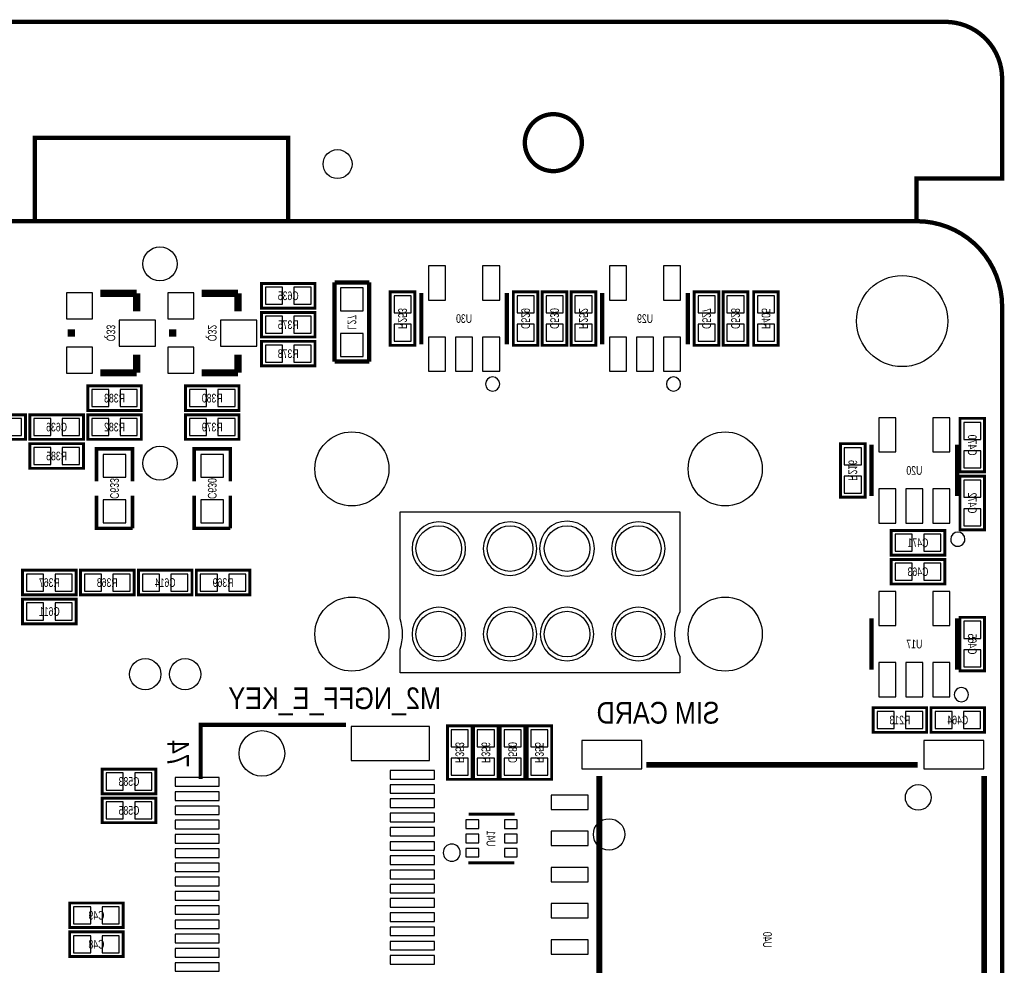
# Model space of a CAD drawing. Extents: x 0 to 125, y -7 to 87.
# Tile 13 of 13: x 91 to 125, y 54 to 87. Entities that reach past the tile are written whole.
import ezdxf
from ezdxf.enums import TextEntityAlignment as Align

# ---------------------------------------------------------------- set-up
doc = ezdxf.new("R2010")
doc.units = 0
for name, color, linetype in [('BG_OUTLINE', 12, 'CONTINUOUS'), ('BG_SILKSCREEN_BOTTOM', 150, 'CONTINUOUS'), ('PG_SILKSCREEN_BOTTOM', 150, 'CONTINUOUS'), ('PIN_BOTTOM', 202, 'CONTINUOUS'), ('RD_SILKSCREEN_BOTTOM', 150, 'CONTINUOUS')]:
    doc.layers.add(name, color=color, linetype=linetype)

msp = doc.modelspace()

# ---------------------------------------------------------------- linework, layer by layer
at = {"layer": 'BG_OUTLINE', "const_width": 0.1524}
for points in [[(2.999994, 80.000094), (2.999994, 81.500091), (0, 81.500091), (0, 85.000084, -0.414214), (1.999996, 87.00008), (123.000008, 87.00008, -0.414214), (125.000004, 85.000084), (125.000004, 81.500091), (122.00001, 81.500091), (122.00001, 80.000094)], [(110.252002, 82.758077, 1), (108.252006, 82.758077, 1), (110.252002, 82.758077)], [(125.000004, 77.0001), (125.000004, 2.999994, -0.414214), (122.00001, 0), (2.999994, 0, -0.414214), (0, 2.999994), (0, 77.0001, -0.414214), (2.999994, 80.000094), (122.00001, 80.000094, -0.414214), (125.000004, 77.0001)]]:
    msp.add_lwpolyline(points, format="xyb", dxfattribs=at)
msp.add_lwpolyline([(91.059, 80.01), (91.059, 82.931), (99.949, 82.931), (99.949, 80.01)], dxfattribs=at)
at = {"layer": 'PG_SILKSCREEN_BOTTOM'}
for points, const_width in [([(99.0092, 76.949275), (100.8888, 76.949275), (100.8888, 77.812875), (99.0092, 77.812875), (99.0092, 76.949275)], 0.1016), ([(102.791692, 77.851), (101.572492, 77.851)], 0.1524), ([(101.572492, 77.851), (101.572492, 75.0697)], 0.1524), ([(102.791692, 75.0697), (102.791692, 77.851)], 0.1524), ([(94.6277, 77.47), (93.3577, 77.47)], 0.254), ([(94.6277, 76.835), (94.6277, 77.47)], 0.254), ([(98.1837, 77.47), (96.9137, 77.47)], 0.254), ([(98.1837, 76.835), (98.1837, 77.47)], 0.254), ([(104.391892, 75.6412), (104.391892, 77.5208), (103.528292, 77.5208), (103.528292, 75.6412), (104.391892, 75.6412)], 0.1016), ([(104.619095, 77.480998), (104.619095, 75.681002)], 0.150012), ([(107.619089, 75.681002), (107.619089, 77.480998)], 0.150012), ([(108.709892, 75.6412), (108.709892, 77.5208), (107.846292, 77.5208), (107.846292, 75.6412), (108.709892, 75.6412)], 0.1016), ([(109.725892, 75.6412), (109.725892, 77.5208), (108.862292, 77.5208), (108.862292, 75.6412), (109.725892, 75.6412)], 0.1016), ([(110.741892, 75.6412), (110.741892, 77.5208), (109.878292, 77.5208), (109.878292, 75.6412), (110.741892, 75.6412)], 0.1016), ([(110.969095, 77.480998), (110.969095, 75.681002)], 0.150012), ([(113.969089, 75.681002), (113.969089, 77.480998)], 0.150012), ([(115.059892, 75.6412), (115.059892, 77.5208), (114.196292, 77.5208), (114.196292, 75.6412), (115.059892, 75.6412)], 0.1016), ([(116.075892, 75.6412), (116.075892, 77.5208), (115.212292, 77.5208), (115.212292, 75.6412), (116.075892, 75.6412)], 0.1016), ([(117.1448, 75.6412), (117.1448, 77.5208), (116.2812, 77.5208), (116.2812, 75.6412), (117.1448, 75.6412)], 0.1016), ([(100.8888, 76.796875), (99.0092, 76.796875), (99.0092, 75.933275), (100.8888, 75.933275), (100.8888, 76.796875)], 0.1016), ([(92.3417, 75.946), (92.3417, 76.2)], 0.254), ([(95.8977, 75.946), (95.8977, 76.2)], 0.254), ([(99.0092, 74.917275), (100.8888, 74.917275), (100.8888, 75.780875), (99.0092, 75.780875), (99.0092, 74.917275)], 0.1016), ([(94.6277, 75.311), (94.6277, 74.676)], 0.254), ([(98.1837, 75.311), (98.1837, 74.676)], 0.254), ([(101.572492, 75.0697), (102.791692, 75.0697)], 0.1524), ([(94.6277, 74.676), (93.3577, 74.676)], 0.254), ([(98.1837, 74.676), (96.9137, 74.676)], 0.254), ([(94.7928, 74.2188), (92.9132, 74.2188), (92.9132, 73.3552), (94.7928, 73.3552), (94.7928, 74.2188)], 0.1016), ([(98.2218, 74.2188), (96.3422, 74.2188), (96.3422, 73.3552), (98.2218, 73.3552), (98.2218, 74.2188)], 0.1016), ([(90.7288, 73.2028), (88.8492, 73.2028), (88.8492, 72.3392), (90.7288, 72.3392), (90.7288, 73.2028)], 0.1016), ([(92.7608, 73.2028), (90.8812, 73.2028), (90.8812, 72.3392), (92.7608, 72.3392), (92.7608, 73.2028)], 0.1016), ([(94.7928, 73.2028), (92.9132, 73.2028), (92.9132, 72.3392), (94.7928, 72.3392), (94.7928, 73.2028)], 0.1016), ([(98.2218, 73.2028), (96.3422, 73.2028), (96.3422, 72.3392), (98.2218, 72.3392), (98.2218, 73.2028)], 0.1016), ([(123.5202, 73.0758), (123.5202, 71.1962), (124.3838, 71.1962), (124.3838, 73.0758), (123.5202, 73.0758)], 0.1016), ([(92.7608, 72.1868), (90.8812, 72.1868), (90.8812, 71.3232), (92.7608, 71.3232), (92.7608, 72.1868)], 0.1016), ([(120.1928, 70.3072), (120.1928, 72.1868), (119.3292, 72.1868), (119.3292, 70.3072), (120.1928, 70.3072)], 0.1016), ([(120.420003, 72.146998), (120.420003, 70.347002)], 0.150012), ([(123.419997, 70.347002), (123.419997, 72.146998)], 0.150012), ([(94.488, 70.866), (94.488, 72.009), (93.218, 72.009), (93.218, 70.866)], 0.127), ([(97.917, 70.866), (97.917, 72.009), (96.647, 72.009), (96.647, 70.866)], 0.127), ([(124.3838, 69.1642), (124.3838, 71.0438), (123.5202, 71.0438), (123.5202, 69.1642), (124.3838, 69.1642)], 0.1016), ([(93.218, 70.358), (93.218, 69.215), (94.488, 69.215)], 0.127), ([(94.488, 69.215), (94.488, 70.358)], 0.127), ([(96.647, 70.358), (96.647, 69.215), (97.917, 69.215)], 0.127), ([(97.917, 69.215), (97.917, 70.358)], 0.127), ([(122.9868, 69.1388), (121.1072, 69.1388), (121.1072, 68.2752), (122.9868, 68.2752), (122.9868, 69.1388)], 0.1016), ([(122.9868, 68.1228), (121.1072, 68.1228), (121.1072, 67.2592), (122.9868, 67.2592), (122.9868, 68.1228)], 0.1016), ([(92.5068, 67.7418), (90.6272, 67.7418), (90.6272, 66.8782), (92.5068, 66.8782), (92.5068, 67.7418)], 0.1016), ([(92.6592, 66.8782), (94.5388, 66.8782), (94.5388, 67.7418), (92.6592, 67.7418), (92.6592, 66.8782)], 0.1016), ([(94.6912, 66.8782), (96.5708, 66.8782), (96.5708, 67.7418), (94.6912, 67.7418), (94.6912, 66.8782)], 0.1016), ([(96.7232, 66.8782), (98.6028, 66.8782), (98.6028, 67.7418), (96.7232, 67.7418), (96.7232, 66.8782)], 0.1016), ([(92.5068, 66.7258), (90.6272, 66.7258), (90.6272, 65.8622), (92.5068, 65.8622), (92.5068, 66.7258)], 0.1016), ([(120.420003, 66.050998), (120.420003, 64.251002)], 0.150012), ([(123.419997, 64.251002), (123.419997, 66.050998)], 0.150012), ([(124.3838, 64.2112), (124.3838, 66.0908), (123.5202, 66.0908), (123.5202, 64.2112), (124.3838, 64.2112)], 0.1016), ([(120.4722, 62.0522), (122.3518, 62.0522), (122.3518, 62.9158), (120.4722, 62.9158), (120.4722, 62.0522)], 0.1016), ([(124.3838, 62.9158), (122.5042, 62.9158), (122.5042, 62.0522), (124.3838, 62.0522), (124.3838, 62.9158)], 0.1016), ([(101.976987, 62.31067), (96.876972, 62.31067), (96.876972, 60.410674)], 0.150012), ([(105.537, 62.2808), (105.537, 60.4012), (106.4006, 60.4012), (106.4006, 62.2808), (105.537, 62.2808)], 0.1016), ([(106.4514, 62.2808), (106.4514, 60.4012), (107.315, 60.4012), (107.315, 62.2808), (106.4514, 62.2808)], 0.1016), ([(108.2548, 60.4012), (108.2548, 62.2808), (107.3912, 62.2808), (107.3912, 60.4012), (108.2548, 60.4012)], 0.1016), ([(108.331, 62.2808), (108.331, 60.4012), (109.1946, 60.4012), (109.1946, 62.2808), (108.331, 62.2808)], 0.1016), ([(112.517682, 60.910064), (122.0327, 60.910064)], 0.2), ([(95.3008, 60.7568), (93.4212, 60.7568), (93.4212, 59.8932), (95.3008, 59.8932), (95.3008, 60.7568)], 0.1016), ([(110.865006, 48.980674), (110.865006, 60.520656)], 0.2), ([(124.365004, 60.514179), (124.365004, 54.765067)], 0.2), ([(95.3008, 59.7408), (93.4212, 59.7408), (93.4212, 58.8772), (95.3008, 58.8772), (95.3008, 59.7408)], 0.1016), ([(107.898006, 59.178165), (106.275581, 59.178165)], 0.1), ([(107.887084, 57.469761), (106.264685, 57.469761)], 0.1), ([(92.2782, 55.1942), (94.1578, 55.1942), (94.1578, 56.0578), (92.2782, 56.0578), (92.2782, 55.1942)], 0.1016), ([(92.2782, 54.1782), (94.1578, 54.1782), (94.1578, 55.0418), (92.2782, 55.0418), (92.2782, 54.1782)], 0.1016), ([(124.365004, 54.765067), (124.365004, 49.015955)], 0.2)]:
    msp.add_lwpolyline(points, dxfattribs=dict(at, const_width=const_width))
for points in [[(107.369077, 74.281005, 1), (106.869107, 74.280995, 1)], [(113.719077, 74.281005, 1), (113.219107, 74.280995, 1)], [(103.878278, 64.145135), (103.878278, 64.967815, 0.153462), (103.878278, 66.034133), (103.878278, 69.799429), (113.685777, 69.799429), (113.685777, 66.284323, 0.232151), (113.685777, 64.717727), (113.685777, 64.145135)], [(110.697162, 68.501006, 1), (108.766813, 68.501006, 1)], [(106.171644, 68.501006, 1), (104.292095, 68.501006, 1)], [(108.671766, 68.501006, 1), (106.792217, 68.501006, 1)], [(113.171884, 68.501006, 1), (111.292335, 68.501006, 1)], [(123.693987, 68.834, 1), (123.194017, 68.833991, 1)], [(106.171644, 65.501012, 1), (104.292095, 65.501012, 1)], [(108.671766, 65.501012, 1), (106.792217, 65.501012, 1)], [(110.671762, 65.501012, 1), (108.792213, 65.501012, 1)], [(113.171884, 65.501012, 1), (111.292335, 65.501012, 1)], [(123.820987, 63.373, 1), (123.321017, 63.372991, 1)], [(105.985996, 57.825056, 1), (105.385991, 57.825054, 1)]]:
    msp.add_lwpolyline(points, format="xyb", close=True, dxfattribs=at)
at = {"layer": 'PIN_BOTTOM'}
for points in [[(105.468776, 77.231545), (105.468776, 78.43045), (104.869386, 78.43045), (104.869386, 77.231545)], [(107.368797, 77.231545), (107.368797, 78.43045), (106.769408, 78.43045), (106.769408, 77.231545)], [(111.818776, 77.231545), (111.818776, 78.43045), (111.219386, 78.43045), (111.219386, 77.231545)], [(113.718797, 77.231545), (113.718797, 78.43045), (113.119408, 78.43045), (113.119408, 77.231545)], [(92.1639, 76.5683), (93.0783, 76.5683), (93.0783, 77.4827), (92.1639, 77.4827)], [(95.7199, 76.5683), (96.6343, 76.5683), (96.6343, 77.4827), (95.7199, 77.4827)], [(99.149433, 77.680769), (99.149433, 77.08138), (99.748823, 77.08138), (99.748823, 77.680769)], [(100.149177, 77.680769), (100.149177, 77.08138), (100.748567, 77.08138), (100.748567, 77.680769)], [(101.782042, 76.85405), (102.582142, 76.85405), (102.582142, 77.65415), (101.782042, 77.65415)], [(103.660397, 76.781177), (104.259786, 76.781177), (104.259786, 77.380567), (103.660397, 77.380567)], [(107.978397, 76.781177), (108.577786, 76.781177), (108.577786, 77.380567), (107.978397, 77.380567)], [(108.994397, 76.781177), (109.593786, 76.781177), (109.593786, 77.380567), (108.994397, 77.380567)], [(110.010397, 76.781177), (110.609786, 76.781177), (110.609786, 77.380567), (110.010397, 77.380567)], [(114.328397, 76.781177), (114.927786, 76.781177), (114.927786, 77.380567), (114.328397, 77.380567)], [(115.344397, 76.781177), (115.943786, 76.781177), (115.943786, 77.380567), (115.344397, 77.380567)], [(116.413305, 76.781177), (117.012695, 76.781177), (117.012695, 77.380567), (116.413305, 77.380567)], [(94.0181, 75.6158), (95.2881, 75.6158), (95.2881, 76.5302), (94.0181, 76.5302)], [(97.5741, 75.6158), (98.8441, 75.6158), (98.8441, 76.5302), (97.5741, 76.5302)], [(99.748823, 76.06538), (99.748823, 76.664769), (99.149433, 76.664769), (99.149433, 76.06538)], [(100.748567, 76.06538), (100.748567, 76.664769), (100.149177, 76.664769), (100.149177, 76.06538)], [(103.660397, 75.781433), (104.259786, 75.781433), (104.259786, 76.380823), (103.660397, 76.380823)], [(107.978397, 75.781433), (108.577786, 75.781433), (108.577786, 76.380823), (107.978397, 76.380823)], [(108.994397, 75.781433), (109.593786, 75.781433), (109.593786, 76.380823), (108.994397, 76.380823)], [(110.010397, 75.781433), (110.609786, 75.781433), (110.609786, 76.380823), (110.010397, 76.380823)], [(114.328397, 75.781433), (114.927786, 75.781433), (114.927786, 76.380823), (114.328397, 76.380823)], [(115.344397, 75.781433), (115.943786, 75.781433), (115.943786, 76.380823), (115.344397, 76.380823)], [(116.413305, 75.781433), (117.012695, 75.781433), (117.012695, 76.380823), (116.413305, 76.380823)], [(101.782042, 75.25385), (102.582142, 75.25385), (102.582142, 76.05395), (101.782042, 76.05395)], [(105.468776, 74.731524), (105.468776, 75.93043), (104.869386, 75.93043), (104.869386, 74.731524)], [(106.418786, 74.731524), (106.418786, 75.93043), (105.819397, 75.93043), (105.819397, 74.731524)], [(107.368797, 74.731524), (107.368797, 75.93043), (106.769408, 75.93043), (106.769408, 74.731524)], [(111.818776, 74.731524), (111.818776, 75.93043), (111.219386, 75.93043), (111.219386, 74.731524)], [(112.768786, 74.731524), (112.768786, 75.93043), (112.169397, 75.93043), (112.169397, 74.731524)], [(113.718797, 74.731524), (113.718797, 75.93043), (113.119408, 75.93043), (113.119408, 74.731524)], [(92.1639, 74.6633), (93.0783, 74.6633), (93.0783, 75.5777), (92.1639, 75.5777)], [(95.7199, 74.6633), (96.6343, 74.6633), (96.6343, 75.5777), (95.7199, 75.5777)], [(99.149433, 75.648769), (99.149433, 75.04938), (99.748823, 75.04938), (99.748823, 75.648769)], [(100.149177, 75.648769), (100.149177, 75.04938), (100.748567, 75.04938), (100.748567, 75.648769)], [(93.652823, 73.487305), (93.652823, 74.086695), (93.053433, 74.086695), (93.053433, 73.487305)], [(94.652567, 73.487305), (94.652567, 74.086695), (94.053177, 74.086695), (94.053177, 73.487305)], [(97.081823, 73.487305), (97.081823, 74.086695), (96.482433, 74.086695), (96.482433, 73.487305)], [(98.081567, 73.487305), (98.081567, 74.086695), (97.482177, 74.086695), (97.482177, 73.487305)], [(90.588567, 72.471305), (90.588567, 73.070695), (89.989177, 73.070695), (89.989177, 72.471305)], [(91.620823, 72.471305), (91.620823, 73.070695), (91.021433, 73.070695), (91.021433, 72.471305)], [(92.620567, 72.471305), (92.620567, 73.070695), (92.021177, 73.070695), (92.021177, 72.471305)], [(93.652823, 72.471305), (93.652823, 73.070695), (93.053433, 73.070695), (93.053433, 72.471305)], [(94.652567, 72.471305), (94.652567, 73.070695), (94.053177, 73.070695), (94.053177, 72.471305)], [(97.081823, 72.471305), (97.081823, 73.070695), (96.482433, 73.070695), (96.482433, 72.471305)], [(98.081567, 72.471305), (98.081567, 73.070695), (97.482177, 73.070695), (97.482177, 72.471305)], [(121.269684, 71.897545), (121.269684, 73.09645), (120.670295, 73.09645), (120.670295, 71.897545)], [(123.169705, 71.897545), (123.169705, 73.09645), (122.570316, 73.09645), (122.570316, 71.897545)], [(124.251695, 72.935567), (123.652305, 72.935567), (123.652305, 72.336177), (124.251695, 72.336177)], [(91.620823, 71.455305), (91.620823, 72.054695), (91.021433, 72.054695), (91.021433, 71.455305)], [(92.620567, 71.455305), (92.620567, 72.054695), (92.021177, 72.054695), (92.021177, 71.455305)], [(119.461305, 71.447177), (120.060695, 71.447177), (120.060695, 72.046567), (119.461305, 72.046567)], [(124.251695, 71.935823), (123.652305, 71.935823), (123.652305, 71.336433), (124.251695, 71.336433)], [(93.45295, 71.01205), (94.25305, 71.01205), (94.25305, 71.81215), (93.45295, 71.81215)], [(96.88195, 71.01205), (97.68205, 71.01205), (97.68205, 71.81215), (96.88195, 71.81215)], [(119.461305, 70.447433), (120.060695, 70.447433), (120.060695, 71.046823), (119.461305, 71.046823)], [(123.652305, 70.304177), (124.251695, 70.304177), (124.251695, 70.903567), (123.652305, 70.903567)], [(121.269684, 69.397524), (121.269684, 70.59643), (120.670295, 70.59643), (120.670295, 69.397524)], [(122.219695, 69.397524), (122.219695, 70.59643), (121.620305, 70.59643), (121.620305, 69.397524)], [(123.169705, 69.397524), (123.169705, 70.59643), (122.570316, 70.59643), (122.570316, 69.397524)], [(93.45295, 69.41185), (94.25305, 69.41185), (94.25305, 70.21195), (93.45295, 70.21195)], [(96.88195, 69.41185), (97.68205, 69.41185), (97.68205, 70.21195), (96.88195, 70.21195)], [(123.652305, 69.304433), (124.251695, 69.304433), (124.251695, 69.903823), (123.652305, 69.903823)], [(121.846823, 68.407305), (121.846823, 69.006695), (121.247433, 69.006695), (121.247433, 68.407305)], [(122.846567, 68.407305), (122.846567, 69.006695), (122.247177, 69.006695), (122.247177, 68.407305)], [(121.846823, 67.391305), (121.846823, 67.990695), (121.247433, 67.990695), (121.247433, 67.391305)], [(122.846567, 67.391305), (122.846567, 67.990695), (122.247177, 67.990695), (122.247177, 67.391305)], [(91.366823, 67.010305), (91.366823, 67.609695), (90.767433, 67.609695), (90.767433, 67.010305)], [(92.366567, 67.010305), (92.366567, 67.609695), (91.767177, 67.609695), (91.767177, 67.010305)], [(92.799433, 67.609695), (92.799433, 67.010305), (93.398823, 67.010305), (93.398823, 67.609695)], [(93.799177, 67.609695), (93.799177, 67.010305), (94.398567, 67.010305), (94.398567, 67.609695)], [(94.831433, 67.609695), (94.831433, 67.010305), (95.430823, 67.010305), (95.430823, 67.609695)], [(95.831177, 67.609695), (95.831177, 67.010305), (96.430567, 67.010305), (96.430567, 67.609695)], [(96.863433, 67.609695), (96.863433, 67.010305), (97.462823, 67.010305), (97.462823, 67.609695)], [(97.863177, 67.609695), (97.863177, 67.010305), (98.462567, 67.010305), (98.462567, 67.609695)], [(121.269684, 65.801545), (121.269684, 67.00045), (120.670295, 67.00045), (120.670295, 65.801545)], [(123.169705, 65.801545), (123.169705, 67.00045), (122.570316, 67.00045), (122.570316, 65.801545)], [(91.366823, 65.994305), (91.366823, 66.593695), (90.767433, 66.593695), (90.767433, 65.994305)], [(92.366567, 65.994305), (92.366567, 66.593695), (91.767177, 66.593695), (91.767177, 65.994305)], [(123.652305, 65.351177), (124.251695, 65.351177), (124.251695, 65.950567), (123.652305, 65.950567)], [(123.652305, 64.351433), (124.251695, 64.351433), (124.251695, 64.950823), (123.652305, 64.950823)], [(121.269684, 63.301524), (121.269684, 64.50043), (120.670295, 64.50043), (120.670295, 63.301524)], [(122.219695, 63.301524), (122.219695, 64.50043), (121.620305, 64.50043), (121.620305, 63.301524)], [(123.169705, 63.301524), (123.169705, 64.50043), (122.570316, 64.50043), (122.570316, 63.301524)], [(120.612433, 62.783695), (120.612433, 62.184305), (121.211823, 62.184305), (121.211823, 62.783695)], [(121.612177, 62.783695), (121.612177, 62.184305), (122.211567, 62.184305), (122.211567, 62.783695)], [(123.243823, 62.184305), (123.243823, 62.783695), (122.644433, 62.783695), (122.644433, 62.184305)], [(124.243567, 62.184305), (124.243567, 62.783695), (123.644177, 62.783695), (123.644177, 62.184305)], [(102.151967, 61.06066), (104.901975, 61.06066), (104.901975, 62.260658), (102.151967, 62.260658)], [(106.268495, 62.140567), (105.669105, 62.140567), (105.669105, 61.541177), (106.268495, 61.541177)], [(107.182895, 62.140567), (106.583505, 62.140567), (106.583505, 61.541177), (107.182895, 61.541177)], [(107.523305, 61.541177), (108.122695, 61.541177), (108.122695, 62.140567), (107.523305, 62.140567)], [(109.062495, 62.140567), (108.463105, 62.140567), (108.463105, 61.541177), (109.062495, 61.541177)], [(112.354982, 61.765078), (110.254987, 61.765078), (110.254987, 60.76508), (112.354982, 60.76508)], [(124.354984, 61.765078), (122.254988, 61.765078), (122.254988, 60.76508), (124.354984, 60.76508)], [(106.268495, 61.140823), (105.669105, 61.140823), (105.669105, 60.541433), (106.268495, 60.541433)], [(107.182895, 61.140823), (106.583505, 61.140823), (106.583505, 60.541433), (107.182895, 60.541433)], [(107.523305, 60.541433), (108.122695, 60.541433), (108.122695, 61.140823), (107.523305, 61.140823)], [(109.062495, 61.140823), (108.463105, 61.140823), (108.463105, 60.541433), (109.062495, 60.541433)], [(94.160823, 60.025305), (94.160823, 60.624695), (93.561433, 60.624695), (93.561433, 60.025305)], [(95.160567, 60.025305), (95.160567, 60.624695), (94.561177, 60.624695), (94.561177, 60.025305)], [(103.526971, 60.410661), (105.076981, 60.410661), (105.076981, 60.710661), (103.526971, 60.710661)], [(95.976973, 60.160675), (97.526983, 60.160675), (97.526983, 60.460674), (95.976973, 60.460674)], [(103.526971, 59.910663), (105.076981, 59.910663), (105.076981, 60.210662), (103.526971, 60.210662)], [(95.976973, 59.660676), (97.526983, 59.660676), (97.526983, 59.960675), (95.976973, 59.960675)], [(110.475001, 59.845054), (109.175004, 59.845054), (109.175004, 59.345055), (110.475001, 59.345055)], [(94.160823, 59.009305), (94.160823, 59.608695), (93.561433, 59.608695), (93.561433, 59.009305)], [(95.160567, 59.009305), (95.160567, 59.608695), (94.561177, 59.608695), (94.561177, 59.009305)], [(95.976973, 59.160677), (97.526983, 59.160677), (97.526983, 59.460676), (95.976973, 59.460676)], [(103.526971, 59.410663), (105.076981, 59.410663), (105.076981, 59.710663), (103.526971, 59.710663)], [(103.526971, 58.910665), (105.076981, 58.910665), (105.076981, 59.210664), (103.526971, 59.210664)], [(95.976973, 58.660678), (97.526983, 58.660678), (97.526983, 58.960677), (95.976973, 58.960677)], [(106.185983, 58.675054), (106.635995, 58.675054), (106.635995, 58.975053), (106.185983, 58.975053)], [(107.535993, 58.675054), (107.986004, 58.675054), (107.986004, 58.975053), (107.535993, 58.975053)], [(95.976973, 58.160679), (97.526983, 58.160679), (97.526983, 58.460678), (95.976973, 58.460678)], [(103.526971, 58.410666), (105.076981, 58.410666), (105.076981, 58.710665), (103.526971, 58.710665)], [(106.185983, 58.175055), (106.635995, 58.175055), (106.635995, 58.475054), (106.185983, 58.475054)], [(107.535993, 58.175055), (107.986004, 58.175055), (107.986004, 58.475054), (107.535993, 58.475054)], [(110.475001, 58.575054), (109.175004, 58.575054), (109.175004, 58.075055), (110.475001, 58.075055)], [(103.526971, 57.910667), (105.076981, 57.910667), (105.076981, 58.210666), (103.526971, 58.210666)], [(95.976973, 57.66068), (97.526983, 57.66068), (97.526983, 57.960679), (95.976973, 57.960679)], [(103.526971, 57.410667), (105.076981, 57.410667), (105.076981, 57.710667), (103.526971, 57.710667)], [(106.185983, 57.675056), (106.635995, 57.675056), (106.635995, 57.975055), (106.185983, 57.975055)], [(107.535993, 57.675056), (107.986004, 57.675056), (107.986004, 57.975055), (107.535993, 57.975055)], [(95.976973, 57.160655), (97.526983, 57.160655), (97.526983, 57.460655), (95.976973, 57.460655)], [(103.526971, 56.910668), (105.076981, 56.910668), (105.076981, 57.210668), (103.526971, 57.210668)], [(110.475001, 57.305054), (109.175004, 57.305054), (109.175004, 56.805055), (110.475001, 56.805055)], [(95.976973, 56.660656), (97.526983, 56.660656), (97.526983, 56.960656), (95.976973, 56.960656)], [(103.526971, 56.410669), (105.076981, 56.410669), (105.076981, 56.710669), (103.526971, 56.710669)], [(95.976973, 56.160657), (97.526983, 56.160657), (97.526983, 56.460657), (95.976973, 56.460657)], [(103.526971, 55.91067), (105.076981, 55.91067), (105.076981, 56.21067), (103.526971, 56.21067)], [(110.475001, 56.035054), (109.175004, 56.035054), (109.175004, 55.535055), (110.475001, 55.535055)], [(92.418433, 55.925695), (92.418433, 55.326305), (93.017823, 55.326305), (93.017823, 55.925695)], [(93.418177, 55.925695), (93.418177, 55.326305), (94.017567, 55.326305), (94.017567, 55.925695)], [(95.976973, 55.660658), (97.526983, 55.660658), (97.526983, 55.960658), (95.976973, 55.960658)], [(103.526971, 55.410671), (105.076981, 55.410671), (105.076981, 55.710671), (103.526971, 55.710671)], [(95.976973, 55.160659), (97.526983, 55.160659), (97.526983, 55.460659), (95.976973, 55.460659)], [(95.976973, 54.66066), (97.526983, 54.66066), (97.526983, 54.96066), (95.976973, 54.96066)], [(103.526971, 54.910672), (105.076981, 54.910672), (105.076981, 55.210672), (103.526971, 55.210672)], [(92.418433, 54.909695), (92.418433, 54.310305), (93.017823, 54.310305), (93.017823, 54.909695)], [(93.418177, 54.909695), (93.418177, 54.310305), (94.017567, 54.310305), (94.017567, 54.909695)], [(103.526971, 54.410674), (105.076981, 54.410674), (105.076981, 54.710673), (103.526971, 54.710673)], [(110.475001, 54.765054), (109.175004, 54.765054), (109.175004, 54.265055), (110.475001, 54.265055)], [(95.976973, 54.160661), (97.526983, 54.160661), (97.526983, 54.460661), (95.976973, 54.460661)], [(95.976973, 53.660662), (97.526983, 53.660662), (97.526983, 53.960662), (95.976973, 53.960662)], [(103.526971, 53.910675), (105.076981, 53.910675), (105.076981, 54.210674), (103.526971, 54.210674)]]:
    msp.add_lwpolyline(points, close=True, dxfattribs=at)
for centre, radius in [((101.68001, 82.008091), 0.508), ((95.446977, 78.500072), 0.599999), ((121.49201, 76.4921), 1.599997), ((102.182092, 71.301127), 1.299997), ((115.281888, 71.301127), 1.299997), ((95.446977, 71.500086), 0.599999), ((105.231895, 68.501031), 0.799998), ((107.731992, 68.501031), 0.799998), ((109.731988, 68.501031), 0.799998), ((112.232084, 68.501031), 0.799998), ((102.182092, 65.501037), 1.299997), ((115.281888, 65.501037), 1.299997), ((105.231895, 65.501037), 0.799998), ((107.731992, 65.501037), 0.799998), ((109.731988, 65.501037), 0.799998), ((112.232084, 65.501037), 0.799998), ((94.931001, 64.092988), 0.549999), ((96.330999, 64.092988), 0.549999), ((99.02698, 61.310672), 0.799998), ((122.055001, 59.765057), 0.449999), ((111.205569, 58.466152), 0.549999)]:
    msp.add_circle(centre, radius, dxfattribs=at)

# ---------------------------------------------------------------- texts
at = {"layer": 'BG_SILKSCREEN_BOTTOM', "text_generation_flag": 2, "width": 0.866667}
for s, p in [('M2_NGFF_E_KEY', (105.3084, 62.865)), ('SIM CARD', (115.0874, 62.357))]:
    msp.add_text(s, height=0.762, dxfattribs=at).set_placement(p)
at = {"layer": 'PG_SILKSCREEN_BOTTOM', "text_generation_flag": 2, "width": 0.866667}
msp.add_text('74', height=0.762, rotation=270, dxfattribs=at).set_placement((95.7072, 60.8076))
at = {"layer": 'RD_SILKSCREEN_BOTTOM', "text_generation_flag": 2, "width": 0.75}
for s, p in [('C635', (99.949, 77.228675)), ('U30', (106.119092, 76.4286)), ('U29', (112.469092, 76.4286)), ('R375', (99.949, 76.212675)), ('R378', (99.949, 75.196675)), ('R383', (93.853, 73.6346)), ('R380', (97.282, 73.6346)), ('C636', (91.821, 72.6186)), ('R382', (93.853, 72.6186)), ('R379', (97.282, 72.6186)), ('R385', (91.821, 71.6026)), ('U20', (121.92, 71.0946)), ('C471', (122.047, 68.5546)), ('C463', (122.047, 67.5386)), ('R367', (91.567, 67.1576)), ('R368', (93.599, 67.1576)), ('C614', (95.631, 67.1576)), ('R369', (97.663, 67.1576)), ('C611', (91.567, 66.1416)), ('U17', (121.92, 64.9986)), ('R213', (121.412, 62.3316)), ('C464', (123.444, 62.3316)), ('C583', (94.361, 60.1726)), ('C585', (94.361, 59.1566)), ('C49', (93.218, 55.4736)), ('C48', (93.218, 54.4576))]:
    msp.add_text(s, height=0.3048, dxfattribs=at).set_placement(p, align=Align.CENTER)
for s, p in [('R253', (103.807692, 76.581356)), ('C529', (108.125692, 76.581356)), ('C530', (109.141692, 76.581356)), ('R252', (110.157692, 76.581356)), ('C527', (114.475692, 76.581356)), ('C528', (115.491692, 76.581356)), ('R405', (116.5606, 76.581356)), ('L27', (102.029692, 76.454356)), ('Q33', (93.5736, 76.073356)), ('Q32', (97.1296, 76.073356)), ('C470', (123.7996, 72.136356)), ('R216', (119.6086, 71.247356)), ('C633', (93.7006, 70.612356)), ('C630', (97.1296, 70.612356)), ('C472', (123.7996, 70.104356)), ('C465', (123.7996, 65.151356)), ('R353', (105.8164, 61.341356)), ('R356', (106.7308, 61.341356)), ('C580', (107.6706, 61.341356)), ('R355', (108.6104, 61.341356)), ('U41', (106.9086, 58.324293)), ('U40', (116.612594, 54.765423))]:
    msp.add_text(s, height=0.3048, rotation=270, dxfattribs=at).set_placement(p, align=Align.CENTER)

doc.saveas('drawing.dxf')
